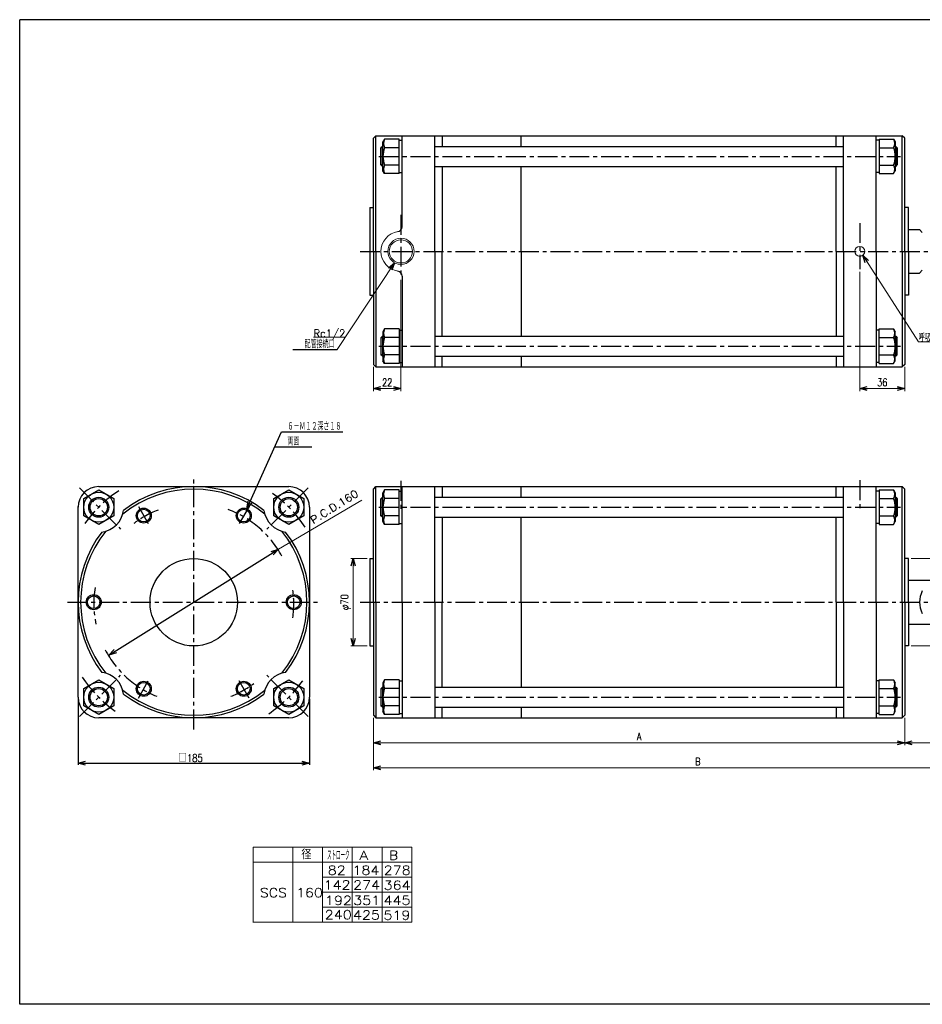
# Model space of a CAD drawing. Header units: millimetres. Extents: x -544 to 574, y -400 to 400.
# Tile 1 of 2: x -544 to 178, y -388 to 400. Entities that reach past the tile are written whole.
import ezdxf
from ezdxf.enums import TextEntityAlignment as Align

# ---------------------------------------------------------------- set-up
doc = ezdxf.new("R2010")
doc.units = ezdxf.units.MM
doc.header["$LTSCALE"] = 0.5
doc.linetypes.add('CENTER', pattern=[50.8, 31.75, -6.35, 6.35, -6.35])
doc.layers.add('ZUWAKU', color=7, linetype='Continuous')
doc.styles.add('FdaStyle0', font='txt.shx', dxfattribs={"width": 0.8, "bigfont": 'bigfont'})
doc.dimstyles.new('DaDimRotatedStyle', dxfattribs={"dimtxt": 6, "dimasz": 6.000004, "dimexe": 2, "dimexo": 2, "dimgap": 2, "dimtad": 3, "dimdsep": 46, "dimtxsty": 'FdaStyle0', "dimblk1": 'OPEN30', "dimblk2": 'OPEN30', "dimsah": 1, "dimcen": 0.09, "dimclrd": 4, "dimclre": 4, "dimclrt": 4, "dimadec": 0, "dimazin": 2, "dimtfac": 1, "dimtdec": 4, "dimtmove": 0, "dimatfit": 0, "dimfxl": 1, "dimarcsym": 0})

# ---------------------------------------------------------------- blocks, each defined once
blk = doc.blocks.new('_OPEN30')
at = {"color": 0, "linetype": 'ByBlock', "lineweight": -2}
for p, q in [((-1, 0.267949), (0, 0)), ((0, 0), (-1, -0.267949)), ((0, 0), (-1, 0))]:
    blk.add_line(p, q, dxfattribs=at)
blk = doc.blocks.new('*D10')
at = {"color": 4, "linetype": 'Continuous', "lineweight": 13}
for p, q in [((-261.06, -158.71), (-261.06, -180.71)), ((163.94, -158.71), (163.94, -180.71)), ((-261.06, -178.71), (163.94, -178.71))]:
    blk.add_line(p, q, dxfattribs=at)
at = {"color": 4, "xscale": 6.000005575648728, "yscale": 5.999978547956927}
for p, rotation in [((-261.06, -178.71), 180), ((163.94, -178.71), 360)]:
    blk.add_blockref('_OPEN30', p, dxfattribs=dict(at, rotation=rotation))
at = {"color": 4, "insert": (-48.56, -176.71), "char_height": 6, "width": 13.5, "attachment_point": 8, "style": 'FdaStyle0'}
blk.add_mtext('\\T1.00;A', dxfattribs=at)
blk = doc.blocks.new('*D11')
at = {"color": 4, "linetype": 'Continuous', "lineweight": 13}
for p, q in [((257.94, -79.71), (257.94, -180.71)), ((163.94, -158.71), (163.94, -180.71)), ((163.94, -178.71), (257.94, -178.71))]:
    blk.add_line(p, q, dxfattribs=at)
at = {"color": 4, "xscale": 6.000005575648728, "yscale": 5.999978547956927}
for p, rotation in [((163.94, -178.71), 180), ((257.94, -178.71), 360)]:
    blk.add_blockref('_OPEN30', p, dxfattribs=dict(at, rotation=rotation))
at = {"color": 4, "insert": (210.94, -176.71), "char_height": 5, "width": 16.25, "attachment_point": 8, "style": 'FdaStyle0'}
blk.add_mtext('\\T1.00;94', dxfattribs=at)
blk = doc.blocks.new('*D12')
at = {"color": 4, "linetype": 'Continuous', "lineweight": 13}
for p, q in [((257.94, -79.71), (257.94, -200.71)), ((-261.06, -158.71), (-261.06, -200.71)), ((-261.06, -198.71), (257.94, -198.71))]:
    blk.add_line(p, q, dxfattribs=at)
at = {"color": 4, "xscale": 6.000005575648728, "yscale": 5.999978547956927}
for p, rotation in [((-261.06, -198.71), 180), ((257.94, -198.71), 360)]:
    blk.add_blockref('_OPEN30', p, dxfattribs=dict(at, rotation=rotation))
at = {"color": 4, "insert": (-1.56, -196.71), "char_height": 6, "width": 13.5, "attachment_point": 8, "style": 'FdaStyle0'}
blk.add_mtext('\\T1.00;B', dxfattribs=at)
blk = doc.blocks.new('*D17')
at = {"color": 4, "linetype": 'Continuous', "lineweight": 13}
for p, q in [((168.94, -31.19), (288.5, -31.19)), ((286.5, -101.19), (286.5, -31.19)), ((168.94, -101.19), (288.5, -101.19))]:
    blk.add_line(p, q, dxfattribs=at)
at = {"color": 4, "xscale": 6.000005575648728, "yscale": 5.999978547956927}
for p, rotation in [((286.5, -31.19), 90), ((286.5, -101.19), 270)]:
    blk.add_blockref('_OPEN30', p, dxfattribs=dict(at, rotation=rotation))
at = {"color": 4, "insert": (284.5, -66.19), "char_height": 6, "width": 25.5, "attachment_point": 8, "rotation": 90, "style": 'FdaStyle0'}
blk.add_mtext('\\T1.00;φ70', dxfattribs=at)
blk = doc.blocks.new('*D18')
at = {"color": 4, "linetype": 'Continuous', "lineweight": 13}
for p, q in [((-266.06, -31.19), (-279.18, -31.19)), ((-277.18, -101.19), (-277.18, -31.19)), ((-266.06, -101.19), (-279.18, -101.19))]:
    blk.add_line(p, q, dxfattribs=at)
at = {"color": 4, "xscale": 6.000005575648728, "yscale": 5.999978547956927}
for p, rotation in [((-277.18, -31.19), 90), ((-277.18, -101.19), 270)]:
    blk.add_blockref('_OPEN30', p, dxfattribs=dict(at, rotation=rotation))
at = {"color": 4, "insert": (-279.18, -66.19), "char_height": 6, "width": 25.5, "attachment_point": 8, "rotation": 90, "style": 'FdaStyle0'}
blk.add_mtext('\\T1.00;φ70', dxfattribs=at)
blk = doc.blocks.new('*D23')
at = {"color": 4, "linetype": 'Continuous', "lineweight": 13}
for p, q in [((127.94, 198.33), (127.94, 102.75)), ((163.94, 122.08), (163.94, 102.75)), ((127.94, 104.75), (163.94, 104.75))]:
    blk.add_line(p, q, dxfattribs=at)
at = {"color": 4, "xscale": 6.000005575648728, "yscale": 5.999978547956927}
for p, rotation in [((127.94, 104.75), 180), ((163.94, 104.75), 360)]:
    blk.add_blockref('_OPEN30', p, dxfattribs=dict(at, rotation=rotation))
at = {"color": 4, "insert": (145.94, 106.75), "char_height": 6, "width": 19.5, "attachment_point": 8, "style": 'FdaStyle0'}
blk.add_mtext('\\T1.00;36', dxfattribs=at)
blk = doc.blocks.new('*D24')
at = {"color": 4, "linetype": 'Continuous', "lineweight": 13}
for p, q in [((-239.06, 191.86), (-239.06, 102.75)), ((-261.06, 122.08), (-261.06, 102.75)), ((-261.06, 104.75), (-239.06, 104.75))]:
    blk.add_line(p, q, dxfattribs=at)
at = {"color": 4, "xscale": 6.000005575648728, "yscale": 5.999978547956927}
for p, rotation in [((-261.06, 104.75), 180), ((-239.06, 104.75), 360)]:
    blk.add_blockref('_OPEN30', p, dxfattribs=dict(at, rotation=rotation))
at = {"color": 4, "insert": (-250.06, 106.75), "char_height": 6, "width": 19.5, "attachment_point": 8, "style": 'FdaStyle0'}
blk.add_mtext('\\T1.00;22', dxfattribs=at)
blk = doc.blocks.new('DC_GROUP_Φ160_16')
at = {"color": 4, "linetype": 'Continuous', "lineweight": 13}
for p, q in [((130.41, 211.45), (174.92, 142.21)), ((174.92, 142.21), (200.52, 142.21))]:
    blk.add_line(p, q, dxfattribs=at)
at = {"color": 4, "xscale": 6.000005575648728, "yscale": 5.999978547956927, "rotation": 122.7366380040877}
blk.add_blockref('_OPEN30', (130.41, 211.45), dxfattribs=at)
at = {"color": 4, "style": 'FdaStyle0', "width": 0.680851}
blk.add_text('呼吸ポート', height=6, dxfattribs=at).set_placement((174.92, 142.21), (200.52, 142.21), align=Align.FIT)
blk = doc.blocks.new('DC_GROUP_Φ160_19')
at = {"color": 4, "linetype": 'Continuous', "lineweight": 13}
for p, q in [((-244.29, 205.49), (-290.05, 135.97)), ((-283.48, 145.95), (-309.08, 145.95))]:
    blk.add_line(p, q, dxfattribs=at)
at = {"color": 4, "xscale": 6.000005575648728, "yscale": 5.999978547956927, "rotation": 56.6438504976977}
blk.add_blockref('_OPEN30', (-244.29, 205.49), dxfattribs=at)
at = {"color": 4, "style": 'FdaStyle0', "width": 0.810127}
blk.add_text('Rc1/2', height=6, dxfattribs=at).set_placement((-309.08, 145.95), (-283.48, 145.95), align=Align.FIT)

msp = doc.modelspace()

# ---------------------------------------------------------------- linework, layer by layer
at = {"color": 4, "linetype": 'Continuous', "lineweight": 25}
for p, q in [((-261.063, 305.134), (-259.063, 307.134)), ((-261.063, 305.134), (-259.063, 307.134)), ((-261.063, 214.592), (-261.063, 305.106)), ((-261.063, 214.592), (-261.063, 305.106)), ((-259.063, 307.134), (161.937, 307.134)), ((-259.063, 307.134), (161.937, 307.134)), ((-259.063, 214.592), (-259.063, 307.106)), ((-259.063, 214.592), (-259.063, 307.106)), ((-252.102, 304.491), (-253.463, 302.134)), ((-252.102, 304.491), (-253.463, 302.134)), ((-253.463, 279.134), (-253.463, 302.134)), ((-253.463, 279.134), (-253.463, 302.134)), ((-240.463, 304.491), (-252.102, 304.491)), ((-240.463, 304.491), (-252.102, 304.491)), ((-240.463, 276.778), (-240.463, 304.491)), ((-240.463, 276.778), (-240.463, 304.491)), ((-240.463, 276.778), (-240.463, 304.491)), ((-240.463, 276.778), (-240.463, 304.491)), ((-240.463, 303.634), (-238.063, 303.634)), ((-240.463, 303.634), (-238.063, 303.634)), ((-238.063, 234.352), (-238.063, 307.106)), ((-238.063, 234.352), (-238.063, 307.106)), ((-212.063, 214.592), (-212.063, 307.106)), ((-212.063, 214.592), (-212.063, 307.106)), ((-206.063, 307.134), (-206.063, 298.634)), ((-206.063, 307.134), (-206.063, 299.845)), ((-142.863, 298.634), (-142.863, 307.134)), ((-142.863, 299.845), (-142.863, 307.134)), ((108.937, 298.634), (108.937, 307.134)), ((108.937, 300.091), (108.937, 307.134)), ((114.937, 214.592), (114.937, 307.106)), ((114.937, 214.592), (114.937, 307.106)), ((140.937, 214.592), (140.937, 307.106)), ((140.937, 214.592), (140.937, 307.106)), ((143.337, 303.634), (140.937, 303.634)), ((143.337, 303.634), (140.937, 303.634)), ((143.337, 304.491), (143.337, 276.778)), ((143.337, 304.491), (154.977, 304.491)), ((143.337, 304.491), (143.337, 276.778)), ((143.337, 304.491), (143.337, 276.778)), ((143.337, 304.491), (154.977, 304.491)), ((143.337, 304.491), (143.337, 276.778)), ((154.977, 304.491), (156.337, 302.134)), ((154.977, 304.491), (156.337, 302.134)), ((156.337, 302.134), (156.337, 279.134)), ((156.337, 302.134), (156.337, 279.134)), ((163.937, 305.134), (161.937, 307.134)), ((163.937, 305.134), (161.937, 307.134)), ((161.937, 214.592), (161.937, 307.106)), ((161.937, 214.592), (161.937, 307.106)), ((163.937, 214.592), (163.937, 305.106)), ((163.937, 214.592), (163.937, 305.106)), ((-253.863, 298.634), (-255.063, 297.434)), ((-253.863, 298.634), (-255.063, 297.434)), ((-255.063, 283.834), (-255.063, 297.434)), ((-253.463, 297.434), (-255.063, 297.434)), ((-255.063, 283.834), (-255.063, 297.434)), ((-253.463, 297.434), (-255.063, 297.434)), ((-253.463, 298.634), (-253.863, 298.634)), ((-253.863, 282.634), (-253.863, 298.634)), ((-253.463, 298.634), (-253.863, 298.634)), ((-253.863, 282.634), (-253.863, 298.634)), ((-240.463, 297.563), (-252.102, 297.563)), ((-240.463, 297.563), (-252.102, 297.563)), ((-212.063, 298.634), (114.937, 298.634)), ((-212.063, 298.634), (114.937, 298.634)), ((143.337, 297.563), (154.977, 297.563)), ((143.337, 297.563), (154.977, 297.563)), ((156.737, 298.634), (156.337, 298.634)), ((156.737, 298.634), (156.337, 298.634)), ((156.337, 297.434), (157.937, 297.434)), ((156.337, 297.434), (157.937, 297.434)), ((156.737, 298.634), (157.937, 297.434)), ((156.737, 298.634), (156.737, 282.634)), ((156.737, 298.634), (157.937, 297.434)), ((156.737, 298.634), (156.737, 282.634)), ((157.937, 297.434), (157.937, 283.834)), ((157.937, 297.434), (157.937, 283.834)), ((-253.863, 282.634), (-255.063, 283.834)), ((-253.463, 283.834), (-255.063, 283.834)), ((-253.863, 282.634), (-255.063, 283.834)), ((-253.463, 283.834), (-255.063, 283.834)), ((-240.463, 283.706), (-252.102, 283.706)), ((-240.463, 283.706), (-252.102, 283.706)), ((143.337, 283.706), (154.977, 283.706)), ((143.337, 283.706), (154.977, 283.706)), ((156.337, 283.834), (157.937, 283.834)), ((156.337, 283.834), (157.937, 283.834)), ((156.737, 282.634), (157.937, 283.834)), ((156.737, 282.634), (157.937, 283.834)), ((-253.863, 282.634), (-253.463, 282.634)), ((-253.863, 282.634), (-253.463, 282.634)), ((-252.102, 276.778), (-253.463, 279.134)), ((-252.102, 276.778), (-253.463, 279.134)), ((-240.463, 276.778), (-252.102, 276.778)), ((-240.463, 276.778), (-252.102, 276.778)), ((-240.463, 277.634), (-238.063, 277.634)), ((-240.463, 277.634), (-238.063, 277.634)), ((-212.063, 282.634), (114.937, 282.634)), ((-212.063, 282.634), (114.937, 282.634)), ((-206.063, 282.634), (-206.063, 214.592)), ((-206.063, 281.405), (-206.063, 214.592)), ((-142.863, 214.592), (-142.863, 282.634)), ((-142.863, 214.592), (-142.863, 281.405)), ((108.937, 214.592), (108.937, 282.634)), ((108.937, 214.592), (108.937, 281.351)), ((143.337, 277.634), (140.937, 277.634)), ((143.337, 277.634), (140.937, 277.634)), ((143.337, 276.778), (154.977, 276.778)), ((143.337, 276.778), (154.977, 276.778)), ((154.977, 276.778), (156.337, 279.134)), ((154.977, 276.778), (156.337, 279.134)), ((156.337, 282.634), (156.737, 282.634)), ((156.337, 282.634), (156.737, 282.634)), ((-264.063, 249.592), (-264.063, 179.592)), ((-264.063, 249.592), (-264.063, 179.592)), ((-264.063, 249.592), (-261.063, 249.592)), ((-264.063, 249.592), (-261.063, 249.592)), ((166.937, 249.592), (163.937, 249.592)), ((166.937, 249.592), (163.937, 249.592)), ((166.937, 214.592), (166.937, 249.592)), ((166.937, 214.592), (166.937, 249.592)), ((166.937, 232.108), (175.798, 232.108)), ((-261.063, 214.592), (-261.063, 124.078)), ((-261.063, 214.592), (-261.063, 124.078)), ((-259.063, 214.592), (-259.063, 122.106)), ((-259.063, 214.592), (-259.063, 122.078)), ((-212.063, 214.592), (-212.063, 122.078)), ((-212.063, 214.592), (-212.063, 122.078)), ((-206.063, 146.606), (-206.063, 214.592)), ((-206.063, 147.78), (-206.063, 214.592)), ((-142.863, 214.592), (-142.863, 146.606)), ((-142.863, 214.592), (-142.863, 147.78)), ((108.937, 214.592), (108.937, 146.606)), ((108.937, 214.592), (108.937, 147.834)), ((114.937, 214.592), (114.937, 122.078)), ((114.937, 214.592), (114.937, 122.078)), ((140.937, 214.592), (140.937, 122.078)), ((140.937, 214.592), (140.937, 122.078)), ((161.937, 214.592), (161.937, 122.078)), ((161.937, 214.592), (161.937, 122.078)), ((163.937, 214.592), (163.937, 124.078)), ((163.937, 214.592), (163.937, 124.078)), ((166.937, 214.592), (166.937, 179.592)), ((166.937, 214.592), (166.937, 179.592)), ((166.937, 197.077), (175.798, 197.077)), ((166.937, 197.077), (175.798, 197.077)), ((-238.063, 194.805), (-238.063, 122.078)), ((-238.063, 193.858), (-238.063, 122.078)), ((-264.063, 179.592), (-261.063, 179.592)), ((-264.063, 179.592), (-261.063, 179.592)), ((166.937, 179.592), (163.937, 179.592)), ((166.937, 179.592), (163.937, 179.592)), ((-252.102, 152.463), (-253.463, 150.106)), ((-252.102, 152.463), (-253.463, 150.106)), ((-253.463, 150.106), (-253.463, 127.106)), ((-253.463, 150.106), (-253.463, 127.106)), ((-240.463, 152.463), (-252.102, 152.463)), ((-240.463, 152.463), (-252.102, 152.463)), ((-240.463, 152.463), (-240.463, 124.75)), ((-240.463, 152.463), (-240.463, 124.75)), ((-240.463, 152.463), (-240.463, 124.75)), ((-240.463, 152.463), (-240.463, 124.75)), ((-240.463, 151.606), (-238.063, 151.606)), ((-240.463, 151.606), (-238.063, 151.606)), ((143.337, 151.606), (140.937, 151.606)), ((143.337, 151.606), (140.937, 151.606)), ((143.337, 124.75), (143.337, 152.463)), ((143.337, 152.463), (154.977, 152.463)), ((143.337, 124.75), (143.337, 152.463)), ((143.337, 124.75), (143.337, 152.463)), ((143.337, 152.463), (154.977, 152.463)), ((143.337, 124.75), (143.337, 152.463)), ((154.977, 152.463), (156.337, 150.106)), ((154.977, 152.463), (156.337, 150.106)), ((156.337, 127.106), (156.337, 150.106)), ((156.337, 127.106), (156.337, 150.106)), ((-253.863, 146.606), (-255.063, 145.406)), ((-253.863, 146.606), (-255.063, 145.406)), ((-255.063, 145.406), (-255.063, 131.806)), ((-253.463, 145.406), (-255.063, 145.406)), ((-255.063, 145.406), (-255.063, 131.806)), ((-253.463, 145.406), (-255.063, 145.406)), ((-253.863, 146.606), (-253.463, 146.606)), ((-253.863, 146.606), (-253.863, 130.606)), ((-253.863, 146.606), (-253.463, 146.606)), ((-253.863, 146.606), (-253.863, 130.606)), ((-240.463, 145.535), (-252.102, 145.535)), ((-240.463, 145.535), (-252.102, 145.535)), ((-212.063, 146.606), (114.937, 146.606)), ((-212.063, 146.606), (114.937, 146.606)), ((143.337, 145.535), (154.977, 145.535)), ((143.337, 145.535), (154.977, 145.535)), ((156.337, 146.606), (156.737, 146.606)), ((156.337, 146.606), (156.737, 146.606)), ((156.337, 145.406), (157.937, 145.406)), ((156.337, 145.406), (157.937, 145.406)), ((156.737, 146.606), (157.937, 145.406)), ((156.737, 130.606), (156.737, 146.606)), ((156.737, 146.606), (157.937, 145.406)), ((156.737, 130.606), (156.737, 146.606)), ((157.937, 131.806), (157.937, 145.406)), ((157.937, 131.806), (157.937, 145.406)), ((-325.577, 135.974), (-290.05, 135.974)), ((-253.863, 130.606), (-255.063, 131.806)), ((-253.463, 131.806), (-255.063, 131.806)), ((-253.863, 130.606), (-255.063, 131.806)), ((-253.463, 131.806), (-255.063, 131.806)), ((-253.463, 130.606), (-253.863, 130.606)), ((-253.463, 130.606), (-253.863, 130.606)), ((-252.102, 124.75), (-253.463, 127.106)), ((-252.102, 124.75), (-253.463, 127.106)), ((-240.463, 131.678), (-252.102, 131.678)), ((-240.463, 131.678), (-252.102, 131.678)), ((-212.063, 130.606), (114.937, 130.606)), ((-212.063, 130.606), (114.937, 130.606)), ((-206.063, 122.106), (-206.063, 130.606)), ((-206.063, 122.106), (-206.063, 129.396)), ((-142.863, 130.606), (-142.863, 122.106)), ((-142.863, 129.396), (-142.863, 122.106)), ((108.937, 130.606), (108.937, 122.106)), ((108.937, 129.15), (108.937, 122.106)), ((143.337, 131.678), (154.977, 131.678)), ((143.337, 131.678), (154.977, 131.678)), ((154.977, 124.75), (156.337, 127.106)), ((154.977, 124.75), (156.337, 127.106)), ((156.337, 131.806), (157.937, 131.806)), ((156.337, 131.806), (157.937, 131.806)), ((156.737, 130.606), (156.337, 130.606)), ((156.737, 130.606), (156.337, 130.606)), ((156.737, 130.606), (157.937, 131.806)), ((156.737, 130.606), (157.937, 131.806)), ((-261.063, 124.106), (-259.063, 122.106)), ((-261.063, 124.106), (-259.063, 122.106)), ((-259.063, 122.106), (161.937, 122.106)), ((-259.063, 122.106), (161.937, 122.106)), ((-240.463, 124.75), (-252.102, 124.75)), ((-240.463, 124.75), (-252.102, 124.75)), ((-240.463, 125.606), (-238.063, 125.606)), ((-240.463, 125.606), (-238.063, 125.606)), ((143.337, 125.606), (140.937, 125.606)), ((143.337, 125.606), (140.937, 125.606)), ((143.337, 124.75), (154.977, 124.75)), ((143.337, 124.75), (154.977, 124.75)), ((163.937, 124.106), (161.937, 122.106)), ((163.937, 124.106), (161.937, 122.106)), ((-362.319, 8.562), (-334.675, 70.134)), ((-362.319, 8.562), (-334.675, 70.134)), ((-334.675, 70.134), (-285.475, 70.134)), ((-334.675, 70.134), (-285.475, 70.134)), ((-340.063, 58.134), (-310.447, 58.134)), ((-492.79, 16.748), (-480.79, 23.676)), ((-492.79, 16.748), (-480.79, 23.676)), ((-480.79, 26.306), (-328.762, 26.306)), ((-480.79, 26.306), (-328.762, 26.306)), ((-480.79, 23.676), (-468.79, 16.748)), ((-480.79, 23.676), (-468.79, 16.748)), ((-340.762, 16.748), (-328.762, 23.676)), ((-340.762, 16.748), (-328.762, 23.676)), ((-328.762, 23.676), (-316.762, 16.748)), ((-328.762, 23.676), (-316.762, 16.748)), ((-261.063, 24.306), (-259.063, 26.306)), ((-261.063, 24.306), (-259.063, 26.306)), ((-261.063, -66.194), (-261.063, 24.32)), ((-261.063, -66.194), (-261.063, 24.32)), ((-259.063, -66.194), (-259.063, 26.32)), ((-259.063, 26.306), (161.937, 26.306)), ((-259.063, -66.194), (-259.063, 26.306)), ((-259.063, 26.306), (161.937, 26.306)), ((-252.102, 23.662), (-253.463, 21.306)), ((-252.102, 23.662), (-253.463, 21.306)), ((-240.463, 23.662), (-252.102, 23.662)), ((-240.463, 23.662), (-252.102, 23.662)), ((-240.463, -4.05), (-240.463, 23.662)), ((-240.463, -4.05), (-240.463, 23.662)), ((-240.463, -4.05), (-240.463, 23.662)), ((-240.463, -4.05), (-240.463, 23.662)), ((-238.063, -66.194), (-238.063, 26.32)), ((-238.063, -66.194), (-238.063, 26.32)), ((-212.063, -66.194), (-212.063, 26.32)), ((-212.063, -66.194), (-212.063, 26.306)), ((-206.063, 26.306), (-206.063, 17.806)), ((-206.063, 26.306), (-206.063, 19.017)), ((-142.863, 17.806), (-142.863, 26.306)), ((-142.863, 19.017), (-142.863, 26.306)), ((108.937, 17.806), (108.937, 26.306)), ((108.937, 19.263), (108.937, 26.306)), ((114.937, -66.194), (114.937, 26.32)), ((114.937, -66.194), (114.937, 26.32)), ((140.937, -66.194), (140.937, 26.32)), ((140.937, -66.194), (140.937, 26.32)), ((143.337, 23.662), (143.337, -4.05)), ((143.337, 23.662), (154.977, 23.662)), ((143.337, 23.662), (143.337, -4.05)), ((143.337, 23.662), (143.337, -4.05)), ((143.337, 23.662), (154.977, 23.662)), ((143.337, 23.662), (143.337, -4.05)), ((154.977, 23.662), (156.337, 21.306)), ((154.977, 23.662), (156.337, 21.306)), ((161.937, -66.194), (161.937, 26.32)), ((163.937, 24.306), (161.937, 26.306)), ((161.937, -66.194), (161.937, 26.306)), ((163.937, 24.306), (161.937, 26.306)), ((163.937, -66.194), (163.937, 24.32)), ((163.937, -66.194), (163.937, 24.32)), ((-492.79, 2.892), (-492.79, 16.748)), ((-492.79, 2.892), (-492.79, 16.748)), ((-468.79, 16.748), (-468.79, 2.892)), ((-468.79, 16.748), (-468.79, 2.892)), ((-340.762, 2.892), (-340.762, 16.748)), ((-340.762, 2.892), (-340.762, 16.748)), ((-316.762, 16.748), (-316.762, 2.892)), ((-316.762, 16.748), (-316.762, 2.892)), ((-253.863, 17.806), (-255.063, 16.606)), ((-253.863, 17.806), (-255.063, 16.606)), ((-255.063, 3.006), (-255.063, 16.606)), ((-253.463, 16.606), (-255.063, 16.606)), ((-255.063, 3.006), (-255.063, 16.606)), ((-253.463, 16.606), (-255.063, 16.606)), ((-253.463, 17.806), (-253.863, 17.806)), ((-253.863, 1.806), (-253.863, 17.806)), ((-253.463, 17.806), (-253.863, 17.806)), ((-253.863, 1.806), (-253.863, 17.806)), ((-253.463, -1.694), (-253.463, 21.306)), ((-253.463, -1.694), (-253.463, 21.306)), ((-240.463, 16.734), (-252.102, 16.734)), ((-240.463, 16.734), (-252.102, 16.734)), ((-240.463, 22.806), (-238.063, 22.806)), ((-240.463, 22.806), (-238.063, 22.806)), ((-212.063, 17.806), (114.937, 17.806)), ((-212.063, 17.806), (114.937, 17.806)), ((143.337, 22.806), (140.937, 22.806)), ((143.337, 22.806), (140.937, 22.806)), ((143.337, 16.734), (154.977, 16.734)), ((143.337, 16.734), (154.977, 16.734)), ((156.337, 21.306), (156.337, -1.694)), ((156.337, 21.306), (156.337, -1.694)), ((156.737, 17.806), (156.337, 17.806)), ((156.737, 17.806), (156.337, 17.806)), ((156.337, 16.606), (157.937, 16.606)), ((156.337, 16.606), (157.937, 16.606)), ((156.737, 17.806), (157.937, 16.606)), ((156.737, 17.806), (156.737, 1.806)), ((156.737, 17.806), (157.937, 16.606)), ((156.737, 17.806), (156.737, 1.806)), ((157.937, 16.606), (157.937, 3.006)), ((157.937, 16.606), (157.937, 3.006)), ((-497.276, -142.208), (-497.276, 10.499)), ((-497.276, -142.208), (-497.276, 10.499)), ((-312.276, 9.82), (-312.276, -142.208)), ((-312.276, 9.82), (-312.276, -142.208)), ((-480.79, -4.036), (-492.79, 2.892)), ((-480.79, -4.036), (-492.79, 2.892)), ((-468.79, 2.892), (-480.79, -4.036)), ((-468.79, 2.892), (-480.79, -4.036)), ((-328.762, -4.036), (-340.762, 2.892)), ((-328.762, -4.036), (-340.762, 2.892)), ((-316.762, 2.892), (-328.762, -4.036)), ((-316.762, 2.892), (-328.762, -4.036)), ((-253.863, 1.806), (-255.063, 3.006)), ((-253.463, 3.006), (-255.063, 3.006)), ((-253.863, 1.806), (-255.063, 3.006)), ((-253.463, 3.006), (-255.063, 3.006)), ((-253.863, 1.806), (-253.463, 1.806)), ((-253.863, 1.806), (-253.463, 1.806)), ((-240.463, 2.878), (-252.102, 2.878)), ((-240.463, 2.878), (-252.102, 2.878)), ((-212.063, 1.806), (114.937, 1.806)), ((-212.063, 1.806), (114.937, 1.806)), ((-206.063, 1.806), (-206.063, -66.194)), ((-206.063, 0.618), (-206.063, -66.194)), ((-142.863, -66.194), (-142.863, 1.806)), ((-142.863, -66.194), (-142.863, 0.618)), ((108.937, -66.194), (108.937, 1.806)), ((108.937, -66.194), (108.937, 0.564)), ((143.337, 2.878), (154.977, 2.878)), ((143.337, 2.878), (154.977, 2.878)), ((156.337, 3.006), (157.937, 3.006)), ((156.337, 3.006), (157.937, 3.006)), ((156.337, 1.806), (156.737, 1.806)), ((156.337, 1.806), (156.737, 1.806)), ((156.737, 1.806), (157.937, 3.006)), ((156.737, 1.806), (157.937, 3.006)), ((-252.102, -4.05), (-253.463, -1.694)), ((-252.102, -4.05), (-253.463, -1.694)), ((-240.463, -4.05), (-252.102, -4.05)), ((-240.463, -4.05), (-252.102, -4.05)), ((-240.463, -3.194), (-238.063, -3.194)), ((-240.463, -3.194), (-238.063, -3.194)), ((143.337, -3.194), (140.937, -3.194)), ((143.337, -3.194), (140.937, -3.194)), ((143.337, -4.05), (154.977, -4.05)), ((143.337, -4.05), (154.977, -4.05)), ((154.977, -4.05), (156.337, -1.694)), ((154.977, -4.05), (156.337, -1.694)), ((-472.65, -108.539), (-336.902, -23.849)), ((-264.063, -31.194), (-264.063, -101.194)), ((-264.063, -31.194), (-264.063, -101.194)), ((-264.063, -31.194), (-261.063, -31.194)), ((-264.063, -31.194), (-261.063, -31.194)), ((166.937, -31.194), (163.937, -31.194)), ((166.937, -31.194), (163.937, -31.194)), ((166.937, -66.194), (166.937, -31.194)), ((166.937, -66.194), (166.937, -31.194)), ((166.937, -48.679), (195.937, -48.679)), ((-261.063, -66.194), (-261.063, -156.708)), ((-261.063, -66.194), (-261.063, -156.708)), ((-259.063, -66.194), (-259.063, -158.708)), ((-259.063, -66.194), (-259.063, -158.708)), ((-238.063, -66.194), (-238.063, -158.708)), ((-238.063, -66.194), (-238.063, -158.708)), ((-212.063, -66.194), (-212.063, -158.708)), ((-212.063, -66.194), (-212.063, -158.708)), ((-206.063, -134.194), (-206.063, -66.194)), ((-206.063, -133.006), (-206.063, -66.194)), ((-142.863, -66.194), (-142.863, -134.194)), ((-142.863, -66.194), (-142.863, -133.006)), ((108.937, -66.194), (108.937, -134.194)), ((108.937, -66.194), (108.937, -132.952)), ((114.937, -66.194), (114.937, -158.708)), ((114.937, -66.194), (114.937, -158.708)), ((140.937, -66.194), (140.937, -158.708)), ((140.937, -66.194), (140.937, -158.708)), ((161.937, -66.194), (161.937, -158.708)), ((161.937, -66.194), (161.937, -158.708)), ((163.937, -66.194), (163.937, -156.708)), ((163.937, -66.194), (163.937, -156.708)), ((166.937, -66.194), (166.937, -101.194)), ((166.937, -66.194), (166.937, -101.194)), ((166.937, -83.709), (195.937, -83.709)), ((166.937, -83.709), (195.937, -83.709)), ((-264.063, -101.194), (-261.063, -101.194)), ((-264.063, -101.194), (-261.063, -101.194)), ((166.937, -101.194), (163.937, -101.194)), ((166.937, -101.194), (163.937, -101.194)), ((-492.79, -135.28), (-480.79, -128.352)), ((-492.79, -135.28), (-480.79, -128.352)), ((-480.79, -128.352), (-468.79, -135.28)), ((-480.79, -128.352), (-468.79, -135.28)), ((-340.762, -135.28), (-328.762, -128.352)), ((-340.762, -135.28), (-328.762, -128.352)), ((-328.762, -128.352), (-316.762, -135.28)), ((-328.762, -128.352), (-316.762, -135.28)), ((-252.102, -128.338), (-253.463, -130.694)), ((-252.102, -128.338), (-253.463, -130.694)), ((-253.463, -130.694), (-253.463, -153.694)), ((-253.463, -130.694), (-253.463, -153.694)), ((-240.463, -128.338), (-252.102, -128.338)), ((-240.463, -128.338), (-252.102, -128.338)), ((-240.463, -128.338), (-240.463, -156.05)), ((-240.463, -128.338), (-240.463, -156.05)), ((-240.463, -128.338), (-240.463, -156.05)), ((-240.463, -128.338), (-240.463, -156.05)), ((-240.463, -129.194), (-238.063, -129.194)), ((-240.463, -129.194), (-238.063, -129.194)), ((143.337, -129.194), (140.937, -129.194)), ((143.337, -129.194), (140.937, -129.194)), ((143.337, -156.05), (143.337, -128.338)), ((143.337, -128.338), (154.977, -128.338)), ((143.337, -156.05), (143.337, -128.338)), ((143.337, -156.05), (143.337, -128.338)), ((143.337, -128.338), (154.977, -128.338)), ((143.337, -156.05), (143.337, -128.338)), ((154.977, -128.338), (156.337, -130.694)), ((154.977, -128.338), (156.337, -130.694)), ((156.337, -153.694), (156.337, -130.694)), ((156.337, -153.694), (156.337, -130.694)), ((-492.79, -149.136), (-492.79, -135.28)), ((-492.79, -149.136), (-492.79, -135.28)), ((-468.79, -135.28), (-468.79, -149.136)), ((-468.79, -135.28), (-468.79, -149.136)), ((-340.762, -149.136), (-340.762, -135.28)), ((-340.762, -149.136), (-340.762, -135.28)), ((-316.762, -135.28), (-316.762, -149.136)), ((-316.762, -135.28), (-316.762, -149.136)), ((-253.863, -134.194), (-255.063, -135.394)), ((-253.863, -134.194), (-255.063, -135.394)), ((-255.063, -135.394), (-255.063, -148.994)), ((-253.463, -135.394), (-255.063, -135.394)), ((-255.063, -135.394), (-255.063, -148.994)), ((-253.463, -135.394), (-255.063, -135.394)), ((-253.863, -134.194), (-253.463, -134.194)), ((-253.863, -134.194), (-253.863, -150.194)), ((-253.863, -134.194), (-253.463, -134.194)), ((-253.863, -134.194), (-253.863, -150.194)), ((-240.463, -135.266), (-252.102, -135.266)), ((-240.463, -135.266), (-252.102, -135.266)), ((-212.063, -134.194), (114.937, -134.194)), ((-212.063, -134.194), (114.937, -134.194)), ((143.337, -135.266), (154.977, -135.266)), ((143.337, -135.266), (154.977, -135.266)), ((156.337, -134.194), (156.737, -134.194)), ((156.337, -134.194), (156.737, -134.194)), ((156.337, -135.394), (157.937, -135.394)), ((156.337, -135.394), (157.937, -135.394)), ((156.737, -134.194), (157.937, -135.394)), ((156.737, -150.194), (156.737, -134.194)), ((156.737, -134.194), (157.937, -135.394)), ((156.737, -150.194), (156.737, -134.194)), ((157.937, -148.994), (157.937, -135.394)), ((157.937, -148.994), (157.937, -135.394)), ((-497.29, -143.408), (-497.29, -196.307)), ((-497.29, -143.408), (-497.29, -196.307)), ((-480.79, -156.064), (-492.79, -149.136)), ((-480.79, -156.064), (-492.79, -149.136)), ((-468.79, -149.136), (-480.79, -156.064)), ((-468.79, -149.136), (-480.79, -156.064)), ((-328.762, -156.064), (-340.762, -149.136)), ((-328.762, -156.064), (-340.762, -149.136)), ((-316.762, -149.136), (-328.762, -156.064)), ((-316.762, -149.136), (-328.762, -156.064)), ((-312.262, -143.408), (-312.262, -196.307)), ((-312.262, -143.408), (-312.262, -196.307)), ((-253.863, -150.194), (-255.063, -148.994)), ((-253.463, -148.994), (-255.063, -148.994)), ((-253.863, -150.194), (-255.063, -148.994)), ((-253.463, -148.994), (-255.063, -148.994)), ((-240.463, -149.122), (-252.102, -149.122)), ((-240.463, -149.122), (-252.102, -149.122)), ((143.337, -149.122), (154.977, -149.122)), ((143.337, -149.122), (154.977, -149.122)), ((156.337, -148.994), (157.937, -148.994)), ((156.337, -148.994), (157.937, -148.994)), ((156.737, -150.194), (157.937, -148.994)), ((156.737, -150.194), (157.937, -148.994)), ((-261.063, -156.694), (-259.063, -158.694)), ((-261.063, -156.694), (-259.063, -158.694)), ((-253.463, -150.194), (-253.863, -150.194)), ((-253.463, -150.194), (-253.863, -150.194)), ((-252.102, -156.05), (-253.463, -153.694)), ((-252.102, -156.05), (-253.463, -153.694)), ((-240.463, -156.05), (-252.102, -156.05)), ((-240.463, -156.05), (-252.102, -156.05)), ((-240.463, -155.194), (-238.063, -155.194)), ((-240.463, -155.194), (-238.063, -155.194)), ((-212.063, -150.194), (106.492, -150.194)), ((-212.063, -150.194), (114.937, -150.194)), ((-206.063, -158.694), (-206.063, -150.194)), ((-206.063, -158.694), (-206.063, -151.405)), ((-142.863, -150.194), (-142.863, -158.694)), ((-142.863, -151.405), (-142.863, -158.694)), ((108.937, -150.194), (108.937, -155.172)), ((108.937, -151.651), (108.937, -158.694)), ((143.337, -155.194), (140.937, -155.194)), ((143.337, -155.194), (140.937, -155.194)), ((143.337, -156.05), (154.977, -156.05)), ((143.337, -156.05), (154.977, -156.05)), ((154.977, -156.05), (156.337, -153.694)), ((154.977, -156.05), (156.337, -153.694)), ((156.737, -150.194), (156.337, -150.194)), ((156.737, -150.194), (156.337, -150.194)), ((163.937, -156.694), (161.937, -158.694)), ((163.937, -156.694), (161.937, -158.694)), ((-328.762, -158.694), (-480.79, -158.694)), ((-328.762, -158.694), (-480.79, -158.694)), ((-259.063, -158.694), (161.937, -158.694)), ((-259.063, -158.694), (161.937, -158.694)), ((-497.29, -195.107), (-312.262, -195.107)), ((-497.29, -195.107), (-312.262, -195.107))]:
    msp.add_line(p, q, dxfattribs=at)
at = {"color": 4, "linetype": 'CENTER', "lineweight": 25}
for p, q in [((-256.707, 290.634), (160.504, 290.634)), ((-256.707, 290.634), (160.504, 290.634)), ((-239.063, 243.73), (-239.063, 193.858)), ((127.937, 237.26), (127.937, 200.328)), ((-271.74, 214.592), (263.204, 214.592)), ((-256.707, 138.606), (160.504, 138.606)), ((-256.707, 138.606), (160.504, 138.606)), ((-404.776, -168.027), (-404.776, 34.732)), ((-404.776, -168.027), (-404.776, 34.732)), ((-496.263, 25.293), (-463.286, -7.684)), ((-496.263, 25.293), (-463.286, -7.684)), ((-313.289, 25.293), (-346.266, -7.684)), ((-313.289, 25.293), (-346.266, -7.684)), ((-239.063, 30.853), (-239.063, 6.322)), ((-239.063, 30.853), (-239.063, 6.322)), ((127.937, 31.357), (127.937, 8.193)), ((127.937, 31.357), (127.937, 8.193)), ((-449.067, 10.52), (-439.617, -5.848)), ((-449.067, 10.52), (-439.617, -5.848)), ((-360.485, 10.52), (-369.935, -5.848)), ((-360.485, 10.52), (-369.935, -5.848)), ((-256.707, 9.806), (160.504, 9.806)), ((-256.707, 9.806), (160.504, 9.806)), ((-505.84, -66.194), (-303.897, -66.194)), ((-505.84, -66.194), (-303.897, -66.194)), ((-271.74, -66.194), (267.998, -66.194)), ((-496.263, -157.681), (-463.286, -124.704)), ((-496.263, -157.681), (-463.286, -124.704)), ((-313.289, -157.681), (-346.266, -124.704)), ((-313.289, -157.681), (-346.266, -124.704)), ((-449.067, -142.908), (-439.617, -126.54)), ((-449.067, -142.908), (-439.617, -126.54)), ((-360.485, -142.908), (-369.935, -126.54)), ((-360.485, -142.908), (-369.935, -126.54)), ((-256.707, -142.194), (160.504, -142.194)), ((-256.707, -142.194), (160.504, -142.194))]:
    msp.add_line(p, q, dxfattribs=at)
at = {"color": 4, "linetype": 'Continuous', "lineweight": 13}
for p, q in [((177.937, 229.592), (175.798, 232.108)), ((175.798, 197.077), (177.937, 199.592)), ((-336.902, -23.849), (-270.392, 15.498)), ((-357.19, -262.187), (-230.457, -262.187)), ((-357.19, -262.187), (-357.19, -322.187)), ((-325.486, -262.187), (-325.486, -322.187)), ((-301.729, -262.187), (-301.729, -322.187)), ((-277.972, -262.187), (-277.972, -322.187)), ((-254.214, -262.187), (-254.214, -322.187)), ((-230.457, -262.187), (-230.457, -322.187)), ((-357.19, -274.187), (-230.457, -274.187)), ((-301.729, -286.187), (-230.457, -286.187)), ((-301.673, -298.187), (-230.457, -298.187)), ((-301.729, -310.187), (-230.457, -310.187)), ((-357.599, -322.187), (-230.457, -322.187))]:
    msp.add_line(p, q, dxfattribs=at)
for centre, radius in [((-239.056, 214.592), 10.502), ((-239.063, 214.578), 9.295), ((127.937, 214.592), 4)]:
    msp.add_circle(centre, radius, dxfattribs=at)
at = {"color": 4, "linetype": 'Continuous', "lineweight": 25}
for centre, radius in [((-480.79, 9.82), 12), ((-480.79, 9.82), 12), ((-480.79, 9.82), 8), ((-480.79, 9.82), 8), ((-480.79, 9.82), 6.9), ((-480.79, 9.82), 6.9), ((-328.762, 9.82), 12), ((-328.762, 9.82), 12), ((-328.762, 9.82), 8), ((-328.762, 9.82), 8), ((-328.762, 9.82), 6.9), ((-328.762, 9.82), 6.9), ((-444.776, 3.088), 6), ((-444.776, 3.088), 6), ((-444.776, 3.088), 5.05), ((-444.776, 3.088), 5.05), ((-364.776, 3.088), 6), ((-364.776, 3.088), 6), ((-364.776, 3.088), 5.05), ((-364.776, 3.088), 5.05), ((-404.776, -66.194), 35), ((-404.776, -66.194), 35), ((-484.776, -66.194), 6), ((-484.776, -66.194), 6), ((-484.776, -66.194), 5.05), ((-484.776, -66.194), 5.05), ((-324.776, -66.194), 6), ((-324.776, -66.194), 6), ((-324.776, -66.194), 5.05), ((-324.776, -66.194), 5.05), ((-480.79, -142.208), 12), ((-480.79, -142.208), 12), ((-444.776, -135.476), 6), ((-444.776, -135.476), 6), ((-444.776, -135.476), 5.05), ((-444.776, -135.476), 5.05), ((-364.776, -135.476), 6), ((-364.776, -135.476), 6), ((-364.776, -135.476), 5.05), ((-364.776, -135.476), 5.05), ((-328.762, -142.208), 12), ((-328.762, -142.208), 12), ((-480.79, -142.208), 8), ((-480.79, -142.208), 8), ((-480.79, -142.208), 6.9), ((-480.79, -142.208), 6.9), ((-328.762, -142.208), 8), ((-328.762, -142.208), 8), ((-328.762, -142.208), 6.9), ((-328.762, -142.208), 6.9)]:
    msp.add_circle(centre, radius, dxfattribs=at)
for centre, radius, start, end in [((-246.102, 301.027), 6.928, 150.000013, 209.999987), ((-246.102, 301.027), 6.928, 150.000013, 209.999987), ((148.977, 301.027), 6.928, 330.000013, 29.999987), ((148.977, 301.027), 6.928, 330.000013, 29.999987), ((-235.142, 290.634), 18.321, 157.78075, 202.21925), ((-235.142, 290.634), 18.321, 157.78075, 202.21925), ((138.016, 290.634), 18.321, 337.78075, 22.21925), ((138.016, 290.634), 18.321, 337.78075, 22.21925), ((-246.102, 280.242), 6.928, 150.000013, 209.999987), ((-246.102, 280.242), 6.928, 150.000013, 209.999987), ((148.977, 280.242), 6.928, 330.000013, 29.999987), ((148.977, 280.242), 6.928, 330.000013, 29.999987), ((-242.063, 234.352), 4, 278.626927, 0), ((-242.063, 194.805), 4, 0, 81.373073), ((-246.102, 148.999), 6.928, 150.000013, 209.999987), ((-246.102, 148.999), 6.928, 150.000013, 209.999987), ((148.977, 148.999), 6.928, 330.000013, 29.999987), ((148.977, 148.999), 6.928, 330.000013, 29.999987), ((-235.142, 138.606), 18.321, 157.78075, 202.21925), ((-235.142, 138.606), 18.321, 157.78075, 202.21925), ((138.016, 138.606), 18.321, 337.78075, 22.21925), ((138.016, 138.606), 18.321, 337.78075, 22.21925), ((-246.102, 128.214), 6.928, 150.000013, 209.999987), ((-246.102, 128.214), 6.928, 150.000013, 209.999987), ((148.977, 128.214), 6.928, 330.000013, 29.999987), ((148.977, 128.214), 6.928, 330.000013, 29.999987), ((-480.79, 9.82), 16.5, 90, 180), ((-480.79, 9.82), 16.5, 90, 180), ((-404.776, -66.194), 90.5, 51.122972, 128.877028), ((-404.776, -66.194), 90.5, 51.122972, 128.877028), ((-404.776, -66.194), 92.5, 52.606512, 127.393488), ((-404.776, -66.194), 92.5, 52.606512, 127.393488), ((-328.762, 9.82), 16.5, 0, 90), ((-328.762, 9.82), 16.5, 0, 90), ((-246.102, 20.198), 6.928, 150.000013, 209.999987), ((-246.102, 20.198), 6.928, 150.000013, 209.999987), ((148.977, 20.198), 6.928, 330.000013, 29.999987), ((148.977, 20.198), 6.928, 330.000013, 29.999987), ((-235.142, 9.806), 18.321, 157.78075, 202.21925), ((-235.142, 9.806), 18.321, 157.78075, 202.21925), ((138.016, 9.806), 18.321, 337.78075, 22.21925), ((138.016, 9.806), 18.321, 337.78075, 22.21925), ((-480.79, 9.82), 20, 277.250758, 352.749242), ((-480.79, 9.82), 20, 277.250758, 352.749242), ((-328.762, 9.82), 20, 187.250758, 262.749242), ((-328.762, 9.82), 20, 187.250758, 262.749242), ((-246.102, -0.586), 6.928, 150.000013, 209.999987), ((-246.102, -0.586), 6.928, 150.000013, 209.999987), ((148.977, -0.586), 6.928, 330.000013, 29.999987), ((148.977, -0.586), 6.928, 330.000013, 29.999987), ((-404.776, -66.194), 92.5, 142.606512, 217.393488), ((-404.776, -66.194), 92.5, 142.606512, 217.393488), ((-404.776, -66.194), 90.5, 141.122972, 218.877028), ((-404.776, -66.194), 90.5, 141.122972, 218.877028), ((-404.776, -66.194), 90.5, 321.122972, 38.877028), ((-404.776, -66.194), 90.5, 321.122972, 38.877028), ((-404.776, -66.194), 92.5, 322.606512, 37.393488), ((-404.776, -66.194), 92.5, 322.606512, 37.393488), ((195.798, -66.194), 20, 153.256316, 206.743684), ((195.798, -66.194), 20, 153.256316, 206.743684), ((-480.79, -142.208), 20, 7.250758, 82.749242), ((-480.79, -142.208), 20, 7.250758, 82.749242), ((-328.762, -142.208), 20, 97.250758, 172.749242), ((-328.762, -142.208), 20, 97.250758, 172.749242), ((-246.102, -131.802), 6.928, 150.000013, 209.999987), ((-246.102, -131.802), 6.928, 150.000013, 209.999987), ((148.977, -131.802), 6.928, 330.000013, 29.999987), ((148.977, -131.802), 6.928, 330.000013, 29.999987), ((-404.776, -66.194), 90.5, 231.122972, 308.877028), ((-404.776, -66.194), 90.5, 231.122972, 308.877028), ((-404.776, -66.194), 92.5, 232.606512, 307.393488), ((-404.776, -66.194), 92.5, 232.606512, 307.393488), ((-235.142, -142.194), 18.321, 157.78075, 202.21925), ((-235.142, -142.194), 18.321, 157.78075, 202.21925), ((138.016, -142.194), 18.321, 337.78075, 22.21925), ((138.016, -142.194), 18.321, 337.78075, 22.21925), ((-480.79, -142.208), 16.5, 180, 270), ((-480.79, -142.208), 16.5, 180, 270), ((-328.762, -142.208), 16.5, 270, 0), ((-328.762, -142.208), 16.5, 270, 0), ((-246.102, -152.586), 6.928, 150.000013, 209.999987), ((-246.102, -152.586), 6.928, 150.000013, 209.999987), ((148.977, -152.586), 6.928, 330.000013, 29.999987), ((148.977, -152.586), 6.928, 330.000013, 29.999987)]:
    msp.add_arc(centre, radius, start, end, dxfattribs=at)
at = {"color": 4, "linetype": 'Continuous', "lineweight": 13}
msp.add_arc((-239.063, 214.578), 16, 98.626927, 261.373073, dxfattribs=at)
at = {"color": 4, "linetype": 'CENTER', "lineweight": 25}
for centre, radius, start, end in [((-404.776, -66.194), 107.5, 123.896345, 144.137408), ((-404.776, -66.194), 107.5, 123.896345, 144.137408), ((-404.776, -66.194), 107.5, 33.896345, 54.137408), ((-404.776, -66.194), 107.5, 33.896345, 54.137408), ((-404.776, -67.208), 80, 28.239038, 69.868534), ((-404.776, -67.208), 80, 110.912898, 128.598543), ((-404.776, -67.208), 80, 170.891113, 191.959076), ((-404.776, -67.208), 80, 351.744683, 9.054546), ((-404.776, -67.208), 80, 207.704945, 248.23492), ((-404.776, -66.194), 107.5, 213.896345, 234.137408), ((-404.776, -66.194), 107.5, 213.896345, 234.137408), ((-404.776, -67.208), 80, 291.734496, 306.947436), ((-404.776, -66.194), 107.5, 303.896345, 324.137408), ((-404.776, -66.194), 107.5, 303.896345, 324.137408)]:
    msp.add_arc(centre, radius, start, end, dxfattribs=at)
at = {"layer": 'ZUWAKU', "color": 5, "linetype": 'Continuous', "lineweight": 25}
for p, q in [((562, 400), (-544, 400)), ((-544, -388), (-544, 400)), ((574, -388), (-544, -388))]:
    msp.add_line(p, q, dxfattribs=at)

# ---------------------------------------------------------------- block references
at = {"linetype": 'Continuous'}
for name in ['DC_GROUP_Φ160_19', 'DC_GROUP_Φ160_16']:
    msp.add_blockref(name, (0, 0), dxfattribs=at)
at = {"color": 4, "xscale": 6.000005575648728, "yscale": 5.999978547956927}
for p, rotation in [((-362.319, 8.562), 245.8219662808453), ((-362.319, 8.562), 245.8219662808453), ((-336.902, -23.849), 31.95917769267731), ((-472.65, -108.539), 211.9591776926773), ((-497.29, -195.107), 180), ((-497.29, -195.107), 180), ((-312.262, -195.107), 360), ((-312.262, -195.107), 360)]:
    msp.add_blockref('_OPEN30', p, dxfattribs=dict(at, rotation=rotation))

# ---------------------------------------------------------------- texts
at = {"color": 4, "style": 'FdaStyle0'}
for s, height, width, p, p2 in [('配管接続口', 6, 0.666667, (-316.165, 137.174), (-292.165, 137.174)), ('６－Ｍ１２深さ１８', 6, 0.666667, (-329.875, 71.334), (-286.675, 71.334)), ('両面', 6, 0.666667, (-329.875, 59.334), (-320.275, 59.334)), (' □185', 6, 0.769231, (-421.576, -193.907), (-397.576, -193.907)), ('   径', 7.2, 0.952381, (-339.374, -271.985), (-310.574, -271.985)), ('ストローク', 7.2, 0.416667, (-298.13, -272.589), (-280.13, -272.589))]:
    msp.add_text(s, height=height, dxfattribs=dict(at, width=width)).set_placement(p, p2, align=Align.FIT)
at = {"color": 4, "style": 'FdaStyle0', "width": 0.8}
msp.add_text('P.C.D.160', height=6, rotation=31.959178, dxfattribs=at).set_placement((-309.09, -3.787), (-272.438, 19.079), align=Align.FIT)
at = {"color": 4, "style": 'FdaStyle0'}
for s, p, p2 in [('A', (-272.387, -272.292), (-265.187, -272.292)), ('B', (-248.63, -272.292), (-241.43, -272.292)), ('82', (-297.647, -284.315), (-283.247, -284.315)), ('184', (-277.861, -284.264), (-256.261, -284.264)), ('278', (-252.879, -284.292), (-231.279, -284.292)), ('142', (-300.957, -296.03), (-279.357, -296.03)), ('274', (-277.311, -296.117), (-255.711, -296.117)), ('364', (-252.943, -296.292), (-231.343, -296.292)), ('SCS 160', (-351.953, -302.292), (-301.553, -302.292)), ('192', (-299.872, -308.518), (-278.272, -308.518)), ('351', (-277.195, -308.416), (-255.595, -308.416)), ('445', (-253.007, -308.292), (-231.407, -308.292)), ('240', (-300.037, -319.947), (-278.437, -319.947)), ('425', (-277.439, -320.117), (-255.839, -320.117)), ('519', (-253.071, -320.292), (-231.471, -320.292))]:
    msp.add_text(s, height=7.2, dxfattribs=at).set_placement(p, p2, align=Align.FIT)

# ---------------------------------------------------------------- dimensions: what is measured, and where the dimension line sits
at = {"linetype": 'Continuous', "lineweight": 13}
for base, p1, p2, override, picture, middle in [((163.937, 104.75), (127.937, 200.328), (163.937, 124.078), {"dimtxt": 6, "dimasz": 6.000004, "dimexe": 2, "dimexo": 2, "dimgap": 2, "dimtad": 3, "dimtih": 0, "dimtoh": 0, "dimdec": 2, "dimzin": 8, "dimtxsty": 'FdaStyle0', "dimblk1": 'OPEN30', "dimblk2": 'OPEN30', "dimsah": 1, "dimclrd": 4, "dimclre": 4, "dimclrt": 4, "dimazin": 2, "dimtofl": 1, "dimatfit": 0, "dimtolj": 0, "dimtzin": 8}, '*D23', (145.937, 104.75)), ((-239.063, 104.75), (-261.063, 124.078), (-239.063, 193.858), {"dimtxt": 6, "dimasz": 6.000004, "dimexe": 2, "dimexo": 2, "dimgap": 2, "dimtad": 3, "dimtih": 0, "dimtoh": 0, "dimdec": 2, "dimzin": 8, "dimtxsty": 'FdaStyle0', "dimblk1": 'OPEN30', "dimblk2": 'OPEN30', "dimsah": 1, "dimclrd": 4, "dimclre": 4, "dimclrt": 4, "dimazin": 2, "dimtofl": 1, "dimatfit": 0, "dimtolj": 0, "dimtzin": 8}, '*D24', (-250.063, 104.75)), ((257.937, -178.708), (163.937, -156.708), (257.937, -77.709), {"dimtxt": 5, "dimasz": 6.000004, "dimexe": 2, "dimexo": 2, "dimgap": 2, "dimtad": 3, "dimtih": 0, "dimtoh": 0, "dimdec": 2, "dimzin": 8, "dimtxsty": 'FdaStyle0', "dimblk1": 'OPEN30', "dimblk2": 'OPEN30', "dimsah": 1, "dimclrd": 4, "dimclre": 4, "dimclrt": 4, "dimazin": 2, "dimtofl": 1, "dimatfit": 0, "dimtolj": 0, "dimtzin": 8}, '*D11', (210.937, -178.708))]:
    dim = msp.add_linear_dim(base=base, p1=p1, p2=p2, dimstyle='DaDimRotatedStyle', override=override, dxfattribs=at)
    dim.commit()
    dim.dimension.update_dxf_attribs({"geometry": picture, "text_midpoint": middle})
for base, p1, p2, picture, middle in [((-277.181, -31.194), (-264.063, -101.194), (-264.063, -31.194), '*D18', (-277.181, -66.194)), ((286.503, -31.194), (166.937, -101.194), (166.937, -31.194), '*D17', (286.503, -66.194))]:
    dim = msp.add_linear_dim(base=base, p1=p1, p2=p2, angle=90, text='φ<>', dimstyle='DaDimRotatedStyle', override={"dimtxt": 6, "dimasz": 6.000004, "dimexe": 2, "dimexo": 2, "dimgap": 2, "dimtad": 3, "dimtih": 0, "dimtoh": 0, "dimdec": 2, "dimzin": 8, "dimtxsty": 'FdaStyle0', "dimblk1": 'OPEN30', "dimblk2": 'OPEN30', "dimsah": 1, "dimclrd": 4, "dimclre": 4, "dimclrt": 4, "dimazin": 2, "dimtofl": 1, "dimatfit": 0, "dimtolj": 0, "dimtzin": 8}, dxfattribs=at)
    dim.commit()
    dim.dimension.update_dxf_attribs({"geometry": picture, "text_midpoint": middle})
for base, p2, text, picture, middle in [((257.937, -198.708), (257.937, -77.709), 'B', '*D12', (-1.563, -198.708)), ((163.937, -178.708), (163.937, -156.708), 'A', '*D10', (-48.563, -178.708))]:
    dim = msp.add_linear_dim(base=base, p1=(-261.063, -156.708), p2=p2, text=text, dimstyle='DaDimRotatedStyle', override={"dimtxt": 6, "dimasz": 6.000004, "dimexe": 2, "dimexo": 2, "dimgap": 2, "dimtad": 3, "dimtih": 0, "dimtoh": 0, "dimdec": 2, "dimzin": 8, "dimtxsty": 'FdaStyle0', "dimblk1": 'OPEN30', "dimblk2": 'OPEN30', "dimsah": 1, "dimclrd": 4, "dimclre": 4, "dimclrt": 4, "dimazin": 2, "dimtofl": 1, "dimatfit": 0, "dimtolj": 0, "dimtzin": 8}, dxfattribs=at)
    dim.commit()
    dim.dimension.update_dxf_attribs({"geometry": picture, "text_midpoint": middle})

doc.saveas('drawing.dxf')
